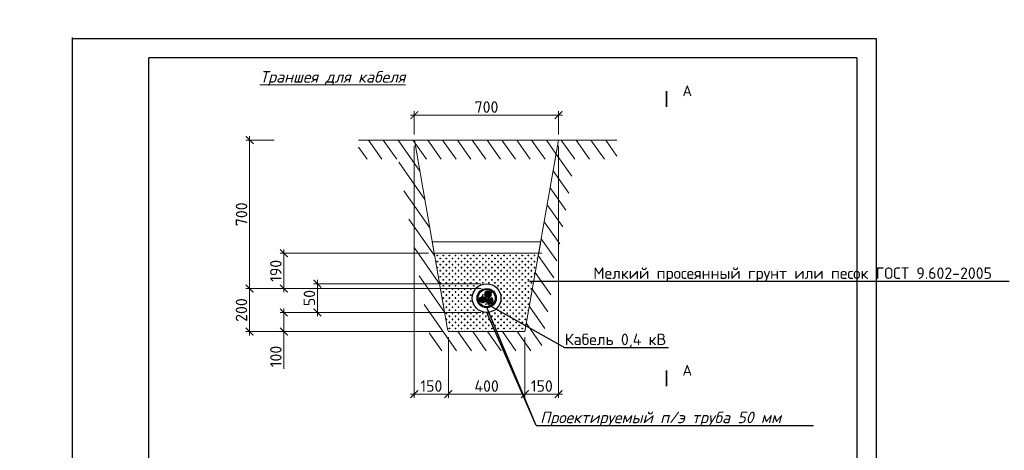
# Model space of a CAD drawing. Header units: millimetres. Extents: x -257011 to 237647566, y 2784933 to 6706507.
# Tile 85 of 256: x 11717449 to 11846092, y 2880577 to 2936792. Entities that reach past the tile are written whole.
import ezdxf
from ezdxf import colors
from ezdxf.entities.mleader import LeaderData, LeaderLine
from ezdxf.enums import TextEntityAlignment as Align
from ezdxf.lldxf.tags import DXFTag
from ezdxf.math import Vec2, Vec3

# ---------------------------------------------------------------- set-up
doc = ezdxf.new("R2010")
doc.units = ezdxf.units.MM
doc.header["$LTSCALE"] = 1000
doc.header["$PDMODE"] = 32
doc.header["$PDSIZE"] = 0.3
doc.layers.add('STR. Format', color=7, linetype='Continuous', lineweight=40)
doc.layers.add('text', color=1, linetype='Continuous', lineweight=13)
doc.layers.add('Связь_проект', color=106, linetype='Podpornay stenka')
doc.styles.add('GOST', font='gost.shx', dxfattribs={"oblique": 15})
doc.styles.add('iso', font='isocpeur.TTF')
doc.styles.get("Standard").update_dxf_attribs({"font": 'ARIALN.TTF'})
doc.styles.add('X_ISO', font='isocpeui.ttf')
doc.styles.add('ГОСТ 300', font='isocpeui.ttf', dxfattribs={"height": 300})
tags = doc.linetypes.add('HOT_WATER_SUPPLY', pattern='A,12.7,-5.08,["HW",Standard,S=2.54,R=0,X=-2.54,Y=-1.27],-5.08', length=22.86).pattern_tags.tags
tags[6] = DXFTag(74, 10)
doc.linetypes.add('Podpornay stenka', pattern='A,2,[1,a,S=0.2,R=0,X=0,Y=0],2', length=4)
doc.dimstyles.new('Двой зас-М20', dxfattribs={"dimscale": 0, "dimtxt": 300, "dimasz": 200, "dimexe": 100, "dimexo": 150, "dimgap": 60, "dimtad": 1, "dimdec": 0, "dimlfac": 0.2, "dimzin": 0, "dimdsep": 46, "dimtxsty": 'GOST', "dimblk": 'ARCHTICK', "dimcen": 50, "dimdle": 100, "dimadec": 0, "dimazin": 0, "dimtfac": 1, "dimtdec": 0, "dimtofl": 0, "dimtmove": 1, "dimatfit": 3, "dimldrblk": 'ARCHTICK', "dimfxl": 0, "dimtolj": 1, "dimtzin": 0, "dimlwd": 9, "dimlwe": 9, "dimarcsym": 0})
pattern_1 = [(125, (-8000246.43, 3580782.6), (-260.080774, -182.110519), [])]

# ---------------------------------------------------------------- blocks, each defined once
blk = doc.blocks.new('_ArchTick')
at = {"color": 0, "linetype": 'ByBlock', "const_width": 0.15}
blk.add_lwpolyline([(-0.5, -0.5), (0.5, 0.5)], dxfattribs=at)
blk = doc.blocks.new('*D2029')
at = {"color": 0, "lineweight": 9, "transparency": 16777216}
for p, q in [((-611, 10153), (-4490, 10153)), ((-4390, 10253), (-4390, 9132)), ((758, 9232), (-4490, 9232))]:
    blk.add_line(p, q, dxfattribs=at)
at = {"layer": 'Defpoints', "color": 0, "transparency": 16777216}
for p in [(-461, 10153), (-4390, 9232), (908, 9232)]:
    blk.add_point(p, dxfattribs=at)
at = {"color": 0, "lineweight": 9, "transparency": 16777216, "xscale": 200, "yscale": 200, "zscale": 200}
for p, rotation in [((-4390, 10153), 90), ((-4390, 9232), 270)]:
    blk.add_blockref('_ArchTick', p, dxfattribs=dict(at, rotation=rotation))
at = {"color": 0, "lineweight": 0, "transparency": 16777216, "insert": (-4600, 9692), "char_height": 300, "attachment_point": 5, "rotation": 90, "style": 'iso'}
blk.add_mtext('\\A1;190', dxfattribs=at)
blk = doc.blocks.new('*D2030')
at = {"color": 0, "lineweight": 9, "transparency": 16777216}
for p, q in [((758, 9357), (-3613, 9357)), ((-3513, 9457), (-3513, 8507)), ((758, 8607), (-3613, 8607))]:
    blk.add_line(p, q, dxfattribs=at)
at = {"layer": 'Defpoints', "color": 0, "transparency": 16777216}
for p in [(908, 9357), (-3513, 8607), (908, 8607)]:
    blk.add_point(p, dxfattribs=at)
at = {"color": 0, "lineweight": 9, "transparency": 16777216, "xscale": 200, "yscale": 200, "zscale": 200}
for p, rotation in [((-3513, 9357), 90), ((-3513, 8607), 270)]:
    blk.add_blockref('_ArchTick', p, dxfattribs=dict(at, rotation=rotation))
at = {"color": 0, "lineweight": 0, "transparency": 16777216, "insert": (-3723, 8982), "char_height": 300, "attachment_point": 5, "rotation": 90, "style": 'iso'}
blk.add_mtext('\\A1;50', dxfattribs=at)
blk = doc.blocks.new('*D2031')
at = {"color": 0, "lineweight": 9, "transparency": 16777216}
for p, q in [((758, 8607), (-4490, 8607)), ((-4390, 8707), (-4390, 8007)), ((-242, 8107), (-4490, 8107)), ((-4390, 7136), (-4390, 8107))]:
    blk.add_line(p, q, dxfattribs=at)
at = {"layer": 'Defpoints', "color": 0, "transparency": 16777216}
for p in [(908, 8607), (-4390, 8107), (-92, 8107)]:
    blk.add_point(p, dxfattribs=at)
at = {"color": 0, "lineweight": 9, "transparency": 16777216, "xscale": 200, "yscale": 200, "zscale": 200}
for p, rotation in [((-4390, 8607), 90), ((-4390, 8107), 270)]:
    blk.add_blockref('_ArchTick', p, dxfattribs=dict(at, rotation=rotation))
at = {"color": 0, "lineweight": 0, "transparency": 16777216, "insert": (-4600, 7456), "char_height": 300, "attachment_point": 5, "rotation": 90, "style": 'iso'}
blk.add_mtext('\\A1;100', dxfattribs=at)
blk = doc.blocks.new('*D2023')
at = {"color": 0, "lineweight": 9, "transparency": 16777216}
for p, q in [((-5285, 13207), (-5285, 9131)), ((-4640, 13107), (-5385, 13107)), ((764, 9231), (-5385, 9231))]:
    blk.add_line(p, q, dxfattribs=at)
at = {"layer": 'Defpoints', "color": 0, "transparency": 16777216}
for p in [(-4490, 13107), (-5285, 9231), (914, 9231)]:
    blk.add_point(p, dxfattribs=at)
at = {"color": 0, "lineweight": 9, "transparency": 16777216, "xscale": 200, "yscale": 200, "zscale": 200}
for p, rotation in [((-5285, 13107), 90), ((-5285, 9231), 270)]:
    blk.add_blockref('_ArchTick', p, dxfattribs=dict(at, rotation=rotation))
at = {"color": 0, "lineweight": 0, "transparency": 16777216, "insert": (-5497, 11169), "char_height": 300, "attachment_point": 5, "rotation": 90, "style": 'iso'}
blk.add_mtext('\\A1;700', dxfattribs=at)
blk = doc.blocks.new('*D2032')
at = {"color": 0, "lineweight": 9, "transparency": 16777216}
for p, q in [((-92, 7957), (-92, 6375)), ((1908, 7957), (1908, 6375)), ((2008, 6475), (-192, 6475))]:
    blk.add_line(p, q, dxfattribs=at)
at = {"layer": 'Defpoints', "color": 0, "transparency": 16777216}
for p in [(-92, 8107), (1908, 8107), (-92, 6475)]:
    blk.add_point(p, dxfattribs=at)
at = {"color": 0, "lineweight": 9, "transparency": 16777216, "xscale": 200, "yscale": 200, "zscale": 200, "rotation": 180}
blk.add_blockref('_ArchTick', (-92, 6475), dxfattribs=at)
at = {"color": 0, "lineweight": 9, "transparency": 16777216, "xscale": 200, "yscale": 200, "zscale": 200}
blk.add_blockref('_ArchTick', (1908, 6475), dxfattribs=at)
at = {"color": 0, "lineweight": 0, "transparency": 16777216, "insert": (908, 6685), "char_height": 300, "attachment_point": 5, "style": 'iso'}
blk.add_mtext('\\A1;400', dxfattribs=at)
blk = doc.blocks.new('*D2033')
at = {"color": 0, "lineweight": 9, "transparency": 16777216}
for p, q in [((2789, 12957), (2789, 6375)), ((1908, 7957), (1908, 6375)), ((1808, 6475), (2889, 6475))]:
    blk.add_line(p, q, dxfattribs=at)
at = {"layer": 'Defpoints', "color": 0, "transparency": 16777216}
for p in [(2789, 13107), (1908, 8107), (2789, 6475)]:
    blk.add_point(p, dxfattribs=at)
at = {"color": 0, "lineweight": 9, "transparency": 16777216, "xscale": 200, "yscale": 200, "zscale": 200, "rotation": 180}
blk.add_blockref('_ArchTick', (1908, 6475), dxfattribs=at)
at = {"color": 0, "lineweight": 9, "transparency": 16777216, "xscale": 200, "yscale": 200, "zscale": 200}
blk.add_blockref('_ArchTick', (2789, 6475), dxfattribs=at)
at = {"color": 0, "lineweight": 0, "transparency": 16777216, "insert": (2349, 6685), "char_height": 300, "attachment_point": 5, "style": 'iso'}
blk.add_mtext('\\A1;150', dxfattribs=at)
blk = doc.blocks.new('*D2034')
at = {"color": 0, "lineweight": 9, "transparency": 16777216}
for p, q in [((-982, 12957), (-982, 6375)), ((-92, 7957), (-92, 6375)), ((8, 6475), (-1082, 6475))]:
    blk.add_line(p, q, dxfattribs=at)
at = {"layer": 'Defpoints', "color": 0, "transparency": 16777216}
for p in [(-982, 13107), (-92, 8107), (-982, 6475)]:
    blk.add_point(p, dxfattribs=at)
at = {"color": 0, "lineweight": 9, "transparency": 16777216, "xscale": 200, "yscale": 200, "zscale": 200, "rotation": 180}
blk.add_blockref('_ArchTick', (-982, 6475), dxfattribs=at)
at = {"color": 0, "lineweight": 9, "transparency": 16777216, "xscale": 200, "yscale": 200, "zscale": 200}
blk.add_blockref('_ArchTick', (-92, 6475), dxfattribs=at)
at = {"color": 0, "lineweight": 0, "transparency": 16777216, "insert": (-537, 6685), "char_height": 300, "attachment_point": 5, "style": 'iso'}
blk.add_mtext('\\A1;150', dxfattribs=at)
blk = doc.blocks.new('*D2024')
at = {"color": 0, "lineweight": 9, "transparency": 16777216}
for p, q in [((-1082, 13758), (2889, 13758)), ((-982, 13257), (-982, 13858)), ((2789, 13257), (2789, 13858))]:
    blk.add_line(p, q, dxfattribs=at)
at = {"layer": 'Defpoints', "color": 0, "transparency": 16777216}
for p in [(2789, 13758), (-982, 13107), (2789, 13107)]:
    blk.add_point(p, dxfattribs=at)
at = {"color": 0, "lineweight": 9, "transparency": 16777216, "xscale": 200, "yscale": 200, "zscale": 200, "rotation": 180}
blk.add_blockref('_ArchTick', (-982, 13758), dxfattribs=at)
at = {"color": 0, "lineweight": 9, "transparency": 16777216, "xscale": 200, "yscale": 200, "zscale": 200}
blk.add_blockref('_ArchTick', (2789, 13758), dxfattribs=at)
at = {"color": 0, "lineweight": 0, "transparency": 16777216, "insert": (904, 13970), "char_height": 300, "attachment_point": 5, "style": 'iso'}
blk.add_mtext('\\A1;700', dxfattribs=at)
blk = doc.blocks.new('*D2021')
at = {"color": 0, "lineweight": 9, "transparency": 16777216}
for p, q in [((-5289, 9331), (-5289, 8007)), ((-2894, 9231), (-5389, 9231)), ((-2894, 8107), (-5389, 8107))]:
    blk.add_line(p, q, dxfattribs=at)
at = {"layer": 'Defpoints', "color": 0, "transparency": 16777216}
for p in [(-2744, 9231), (-5289, 8107), (-2744, 8107)]:
    blk.add_point(p, dxfattribs=at)
at = {"color": 0, "lineweight": 9, "transparency": 16777216, "xscale": 200, "yscale": 200, "zscale": 200}
for p, rotation in [((-5289, 9231), 90), ((-5289, 8107), 270)]:
    blk.add_blockref('_ArchTick', p, dxfattribs=dict(at, rotation=rotation))
at = {"color": 0, "lineweight": 0, "transparency": 16777216, "insert": (-5499, 8669), "char_height": 300, "attachment_point": 5, "rotation": 90, "style": 'iso'}
blk.add_mtext('\\A1;200', dxfattribs=at)
blk = doc.blocks.new('папап')
at = {"lineweight": 0}
h = blk.add_hatch(dxfattribs=at)
h.set_pattern_fill('ANSI31', color=14, scale=100, angle=80)
h.set_pattern_definition(pattern_1)
h.paths.add_polyline_path([(-2437.1, 13106.5), (-981.7, 13106.5), (-92.1, 8106.5), (1907.9, 8106.5), (2789.5, 13106.5), (4313.5, 13106.5), (4313.5, 12606.5), (3209, 12606.5), (2327.4, 7606.5), (-511, 7606.5), (-1400.6, 12606.5), (-2437.1, 12606.5)])
h = blk.add_hatch(dxfattribs=at)
h.set_pattern_fill('ANSI31', color=14, scale=100, angle=80)
h.set_pattern_definition(pattern_1)
h.paths.add_polyline_path([(2789.5, 13106.5), (-981.7, 13106.5), (-893.6, 12606.5), (2701.3, 12606.5)])
h = blk.add_hatch(dxfattribs=at)
h.set_pattern_fill('CROSS', color=256, scale=12.5)
h.set_pattern_definition([(0, (-8000246.43, 3580782.6), (79.375, 79.375), [39.6875, -119.0625]), (90, (-8000226.59, 3580762.76), (-79.375, 79.375), [39.6875, -119.0625])])
h.paths.add_polyline_path([(2268.6, 10152.6), (-460.9, 10152.6), (-111.4, 8170.8), (-92.1, 8106.5), (1907.9, 8106.5)])
edge = h.paths.add_edge_path(flags=16)
edge.add_arc((907.9, 8981.5), 375, 0, 360)
edge = h.paths.add_edge_path(flags=16)
edge.add_arc((907.9, 8981.5), 250, 0, 360)
edge = h.paths.add_edge_path(flags=0)
edge.add_arc((1049.5, 8981.5), 83.3, -180, 0, ccw=False)
edge.add_arc((1049.5, 8981.5), 83.3, 0, 180, ccw=False)
edge.add_arc((907.9, 8981.5), 225, 0, 90)
edge.add_arc((907.9, 9123.2), 83.3, 0, 90, ccw=False)
edge.add_arc((907.9, 9123.2), 83.3, -180, 0, ccw=False)
edge.add_arc((907.9, 9123.2), 83.3, 90, 180, ccw=False)
edge.add_arc((907.9, 8981.5), 225, 90, 180)
edge.add_arc((766.2, 8981.5), 83.3, 0, 180, ccw=False)
edge.add_arc((766.2, 8981.5), 83.3, -180, 0, ccw=False)
edge.add_arc((907.9, 8981.5), 225, 180, 270)
edge.add_arc((907.9, 8839.9), 83.3, 180, 270, ccw=False)
edge.add_arc((907.9, 8839.9), 83.3, 0, 180, ccw=False)
edge.add_arc((907.9, 8839.9), 83.3, -90, 0, ccw=False)
edge.add_arc((907.9, 8981.5), 225, 270, 360)
h = blk.add_hatch(color=5, dxfattribs=at)
h.dxf.hatch_style = 1
edge = h.paths.add_edge_path(flags=17)
edge.add_arc((907.9, 8981.5), 225, 0, 360)
edge = h.paths.add_edge_path()
edge.add_arc((907.9, 8981.5), 250, 0, 360)
for p, q in [((-981.7, 13106.5), (-111.4, 8170.8)), ((2789.5, 13106.5), (1907.9, 8106.5)), ((1907.9, 8106.5), (-92.1, 8106.5))]:
    blk.add_line(p, q, dxfattribs=at)
at = {"color": 31, "linetype": 'Continuous', "lineweight": 30}
for p, q in [((719.1, 8934.2), (809.2, 9024.3)), ((720.5, 8958.1), (785.4, 9022.9)), ((722.9, 8915.5), (827.9, 9020.5)), ((729.8, 8900), (843.5, 9013.7)), ((860.8, 9075.9), (950.9, 9166)), ((862.2, 9099.7), (927, 9164.6)), ((864.6, 9057.2), (969.6, 9162.2)), ((871.5, 9041.6), (985.1, 9155.3)), ((880.8, 9028.5), (998.3, 9146)), ((892.2, 9017.5), (1009.3, 9134.6)), ((905.9, 9008.7), (1018, 9120.9)), ((922.1, 9002.5), (1024.3, 9104.7)), ((941.7, 8999.6), (1027.1, 9085.1)), ((967.6, 9003.1), (1023.7, 9059.2)), ((739.1, 8886.8), (856.6, 9004.4)), ((750.6, 8875.9), (867.6, 8992.9)), ((764.3, 8867.1), (876.4, 8979.2)), ((780.5, 8860.8), (882.6, 8963)), ((800.1, 8858), (885.5, 8943.4)), ((825.9, 8861.4), (882, 8917.5)), ((902.7, 8911.9), (978.9, 8988.1)), ((903.7, 8890.4), (1000.3, 8987.1)), ((908.8, 8873.1), (1017.7, 8982)), ((911.7, 8943.4), (947.4, 8979)), ((916.6, 8858.5), (1032.3, 8974.2)), ((926.7, 8846.2), (1044.6, 8964)), ((939, 8836), (1054.7, 8951.7)), ((953.6, 8828.1), (1062.6, 8937.1)), ((971, 8823), (1067.7, 8919.8)), ((992.4, 8822), (1068.8, 8898.4)), ((1016.7, 8827.7), (1063.1, 8874))]:
    blk.add_line(p, q, dxfattribs=at)
at = {"color": 1, "elevation": 0}
for points in [[(5606.6, 14390.1, 42, 42, 0), (5606.6, 13970.1, 42, 42, 0), (5606.6, 14110.1, 0, 56, 0), (5886.6, 14110.1, 0, 0, 0), (6306.6, 14110.1, 0, 0, 0)], [(5606.6, 7093.9, 42, 42, 0), (5606.6, 6673.9, 42, 42, 0), (5606.6, 6813.9, 0, 56, 0), (5886.6, 6813.9, 0, 0, 0), (6306.6, 6813.9, 0, 0, 0)]]:
    blk.add_lwpolyline(points, format="xyseb", dxfattribs=at)
at = {"lineweight": 0}
for points in [[(4313.5, 13106.5), (-2437.1, 13106.5)], [(2348.7, 10152.6), (-460.9, 10152.6)], [(1907.9, 8106.5), (-92.1, 8106.5), (-111.4, 8170.8)]]:
    blk.add_lwpolyline(points, dxfattribs=at)
blk.add_lwpolyline([(2321.8, 10454.3), (2268.6, 10152.6), (-460.9, 10152.6), (-513.8, 10452.7)], close=True, dxfattribs=at)
at = {"lineweight": 30}
blk.add_circle((907.9, 8981.5), 375, dxfattribs=at)
at = {"color": 5, "lineweight": 30}
for radius in [250, 225]:
    blk.add_circle((907.9, 8981.5), radius, dxfattribs=at)
at = {"color": 31, "lineweight": 30}
for centre in [(802.2, 8941.3), (943.8, 9083), (985.7, 8905)]:
    blk.add_circle(centre, 83.3, dxfattribs=at)
at = {"layer": 'Связь_проект', "color": 0, "linetype": 'Continuous', "lineweight": 25}
blk.add_line((2204.1, 5651.8), (9453, 5651.8), dxfattribs=at)
for points in [[(2204.1, 5651.8), (908.9, 8731.5)], [(2204.1, 5651.8), (908.9, 8606.5)]]:
    blk.add_lwpolyline(points, dxfattribs=at)
at = {"color": 1, "style": 'iso'}
for p in [(6276.1, 14254.1, 0), (6276.1, 6957.9, 0)]:
    blk.add_text('А', height=280, dxfattribs=at).set_placement(p, align=Align.RIGHT)
at = {"color": 0, "lineweight": 25, "insert": (2303.4, 5823.9), "char_height": 300, "width": 7335.06, "attachment_point": 4}
blk.add_mtext('{\\fISOCPEUR|b0|i1|c204|p34;\\C7;Проектируемый п/э труба 50 мм }', dxfattribs=at)
at = {"lineweight": 0}
for base, p1, p2, text, picture, middle in [((2789.5, 13757.8), (-981.7, 13106.5), (2789.5, 13106.5), '700', '*D2024', (903.9, 13969.8)), ((-981.7, 6474.8), (-92.1, 8106.5), (-981.7, 13106.5), '150', '*D2034', (-536.9, 6684.8)), ((2789.5, 6474.8), (1907.9, 8106.5), (2789.5, 13106.5), '150', '*D2033', (2348.7, 6684.8))]:
    dim = blk.add_linear_dim(base=base, p1=p1, p2=p2, text=text, dimstyle='Двой зас-М20', override={"dimscale": 1, "dimtxsty": 'iso'}, dxfattribs=at)
    dim.commit()
    dim.dimension.update_dxf_attribs({"geometry": picture, "text_midpoint": middle})
for base, p1, p2, text, picture, middle in [((-5285, 9231.5), (-4490, 13106.5), (913.7, 9231.5), '700', '*D2023', (-5496.9, 11169)), ((-4390, 9231.5), (-460.9, 10152.6), (907.9, 9231.5), '190', '*D2029', (-4600, 9692.1)), ((-5288.7, 8106.5), (-2744.5, 9231.5), (-2744.5, 8106.5), '200', '*D2021', (-5498.7, 8669)), ((-3513.3, 8606.5), (907.9, 9356.5), (907.9, 8606.5), '50', '*D2030', (-3723.3, 8981.5))]:
    dim = blk.add_linear_dim(base=base, p1=p1, p2=p2, angle=90, text=text, dimstyle='Двой зас-М20', override={"dimscale": 1, "dimtxsty": 'iso'}, dxfattribs=at)
    dim.commit()
    dim.dimension.update_dxf_attribs({"geometry": picture, "text_midpoint": middle})
dim = blk.add_linear_dim(base=(-4390, 8106.5), p1=(907.9, 8606.5), p2=(-92.1, 8106.5), angle=90, text='100', dimstyle='Двой зас-М20', override={"dimscale": 1, "dimtxsty": 'iso'}, dxfattribs=at)
dim.commit()
dim.dimension.update_dxf_attribs({"geometry": '*D2031', "text_midpoint": (-4340.4, 7456.2), "dimtype": 128})
dim = blk.add_linear_dim(base=(-92.1, 6474.8), p1=(1907.9, 8106.5), p2=(-92.1, 8106.5), dimstyle='Двой зас-М20', override={"dimscale": 1, "dimtxsty": 'iso'}, dxfattribs=at)
dim.commit()
dim.dimension.update_dxf_attribs({"geometry": '*D2032', "text_midpoint": (907.9, 6684.8)})
ml = blk.add_multileader_mtext('Standard', dxfattribs=at)
ml.set_content('Мелкий просеянный грунт или песок ГОСТ 9.602-2005', color=256, style='iso')
ml.set_leader_properties()
ml.build(insert=Vec2(0, 0))
ml.multileader.update_dxf_attribs({"text_left_attachment_type": 6, "text_right_attachment_type": 6, "arrow_head_size": 100})
ctx = ml.context
ctx.base_point, ctx.char_height, ctx.arrow_head_size, ctx.plane_origin = Vec3(3692.5, 9422.1), 300, 100, Vec3(1942.3, 9422.1)
ctx.left_attachment, ctx.right_attachment = 6, 6
notes = []
notes.append((ctx, [(0, (1, 1, 0), (3684.5, 9422.1), (1, 0), 8, [(0, [(1942.3, 9422.1)], 0, [])])]))
ctx.mtext.insert, ctx.mtext.width, ctx.mtext.flow_direction = Vec3(3694.5, 9782.1), 4449.683, 5
ml = blk.add_multileader_mtext('Standard', dxfattribs=at)
ml.set_content('Кабель 0,4 кВ', color=256, style='iso')
ml.set_leader_properties()
ml.build(insert=Vec2(0, 0))
ml.multileader.update_dxf_attribs({"text_left_attachment_type": 6, "text_right_attachment_type": 6, "arrow_head_size": 100})
ctx = ml.context
ctx.base_point, ctx.char_height, ctx.arrow_head_size, ctx.plane_origin = Vec3(2948.5, 7692.4), 300, 100, Vec3(903.2, 8834.3)
ctx.left_attachment, ctx.right_attachment = 6, 6
notes.append((ctx, [(0, (1, 1, 0), (2940.5, 7692.4), (1, 0), 8, [(0, [(903.2, 8834.3)], 0, [])])]))
ctx.mtext.insert, ctx.mtext.width, ctx.mtext.flow_direction = Vec3(2950.5, 8052.4), 3588.148, 5
for ctx, leaders in notes:
    for number, flags, end, landing, length, lines in leaders:
        leader = LeaderData()
        leader.index, (leader.has_last_leader_line, leader.has_dogleg_vector, leader.attachment_direction) = number, flags
        leader.last_leader_point, leader.dogleg_vector, leader.dogleg_length = Vec3(end), Vec3(landing), length
        for number, points, colour, breaks in lines:
            line = LeaderLine()
            line.index, line.vertices, line.color, line.breaks = number, Vec3.list(points), colors.encode_raw_color(colour), breaks
            leader.lines.append(line)
        ctx.leaders.append(leader)

msp = doc.modelspace()

# ---------------------------------------------------------------- linework, layer by layer
at = {"color": 0, "linetype": 'ByBlock', "lineweight": 25}
for p, q in [((11724342.964, 2785977.908, -4), (11724342.964, 2934477.908, -4)), ((11724342.964, 2934316.9, -4), (11829342.964, 2934316.9, -4)), ((11829342.964, 2934316.9, -4), (11829342.964, 2785816.9, -4))]:
    msp.add_line(p, q, dxfattribs=at)
at = {"layer": 'STR. Format', "color": 0, "linetype": 'ByBlock', "lineweight": 30, "ltscale": 30}
for p, q in [((11734342.964, 2788316.9, -4), (11734342.964, 2931816.9, -4)), ((11826842.964, 2931816.9, -4), (11826842.964, 2788316.9, -4))]:
    msp.add_line(p, q, dxfattribs=at)

# ---------------------------------------------------------------- block references
at = {"xscale": 4.99999998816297, "yscale": 4.99999998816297, "zscale": 4.99999998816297}
msp.add_blockref('папап', (11773918.721, 2855539.823, -4), dxfattribs=at)

# ---------------------------------------------------------------- texts
at = {"color": 7, "ltscale": 30, "insert": (10049091.702, 2929588.156, -75415.319), "char_height": 1784.436705, "width": 106220.7207, "attachment_point": 1, "style": 'X_ISO'}
msp.add_mtext('                               ПОЯСНИТЕЛЬНАЯ ЗАПИСКА\\P\\pi4401.50942;    Проект энергоснабжения {\\C256; Samarqand viloyati Toyloq tumani "Хоnсhоrbоg\'" МFY dagi 11-son maktabni rekonstruksiya qilish. (360 o\'quvchi o\'rinli qo\'shimcha bino qurish).\\P\\pi0;}выполнен на основании ТУ САМ ПТЭС за №18238252188 от  01.07.2026 г.       \\P    Установленная мощность Ру=93,4 кВт.\\P    Расчетная мощность Рр=84 кВт.    \\P    По надежности энергоснабжение объект относятся к потребителям II категории.\\P    {\\C256;Точкой подключения основного источника электроснабжения принять ближайшую существующую в./в опору ВЛ-10 кВ фид. "\\C0;233\\C256;", на которой необходимо установить ПМ-10, ВЛ-10 кВ выполнено кабелем АПвПу-3(1х70) мм2 длиной 60 м в траншее в земле до проектного ТП.}\\P    Предусмотрена установка ТП-ГКТП с ТМ-100кВА.\\P    От ТП предусмотрена прокладка кабеля {\\C0;АВВГ} разного сечения в траншее в земле  до щитов объекта.  \\P    {\\C256;\\c0;Для резервного энергоснабжения теплонососа предусмотрена установка ДЭС мощностью 10 кВт. \\P\\C256;   } Наружное освещение территории объекта выполнено LED светильниками на установленными на металлических опорах. Управление наружным освещением предусмотрено комплектно.\\P    Кабели прокладываются в траншее на глубину 0,7 м от планировочной отметки земли в слое песка по 10см в каждую сторону. Все пересечения и сближении кабельных линий с подземными инженерными коммуникациями выполнить согласно норм и в местах пересечения кабель проложить в а/цементных трубах Д=100мм.                                         \\P    Учет электроэнергии предусмотрен электронным активно-реактивным счетчикам ЕХ-518 прямого включения с системой АИИСКУЭ на н./в. щите  проектного ТП, установленного в отдельном запирающемся  шкафу. \\P     Проектом предусмотрен контур заземления проектной  трансформаторной подстанции, всех щитов, ГРЩ и ДЭС. Сопротивление  растеканию тока не должно превышать 4 ома для ТП, всех  щитов, ГРЩ,  ДЭС.\\P  При производстве электромонтажных работ выполнять требования ПУЭ и ПТБ.', dxfattribs=at)
at = {"lineweight": 5, "insert": (11748827.968, 2930077.456, -4), "char_height": 1500, "width": 22399.32235, "attachment_point": 1, "style": 'ГОСТ 300'}
msp.add_mtext('{\\fISOCPEUR|b1|i1|c204|p34;\\L\\C0;Траншея для кабеля}', dxfattribs=at)
at = {"color": 7, "lineweight": 30, "char_height": 939.4258, "attachment_point": 1}
for s, insert, width in [('\\pi2351.83787;{\\fTimes New Roman|b0|i0|c204|p18;\\C256;Qurilish         \\P\\pi2708.16847;  hajmi\\P\\pi3422.97631;   m³}', (10454675.044, 2905395.586), 8914.89017), ('\\pi2351.83787;{\\fTimes New Roman|b0|i0|c204|p18;\\C256;Qurilish         \\P\\pi2708.16847;  hajmi\\P\\pi3422.97631;   m³}', (10769144.741, 2905395.586), 8914.89017), ('\\pi548.6967;{\\fTimes New Roman|b0|i0|c204|p18;\\C256;Umumiy\\P\\pi602.54266;maydoni \\P\\pi2155.2706;m2}', (10449256.507, 2903419.396), 6013.9701), ('\\pi548.6967;{\\fTimes New Roman|b0|i0|c204|p18;\\C256;Umumiy\\P\\pi602.54266;maydoni \\P\\pi2155.2706;m2}', (10763726.204, 2903419.396), 6013.9701)]:
    msp.add_mtext(s, dxfattribs=dict(at, insert=insert, width=width))
at = {"layer": 'text', "color": 7, "linetype": 'HOT_WATER_SUPPLY', "lineweight": 40, "ltscale": 500, "insert": (9988811.88, 2926147.228), "char_height": 1500, "width": 43130.04732, "attachment_point": 1, "style": 'iso'}
msp.add_mtext('\\pi10546;Ведомость рабочих черчежей', dxfattribs=at)

# ---------------------------------------------------------------- next in the draw order: leaders
at = {"ltscale": 250}
ml = msp.add_multileader_mtext('Standard', dxfattribs=at)
ml.set_content('АВВГ-(4x35) мм2 L=96 на Теплоносос\\Pв ПВХ тр.в траншее в земле. от {\\C0;ТП}', color=256, style='X_ISO')
ml.set_leader_properties()
ml.build(insert=Vec2(0, 0))
ml.multileader.update_dxf_attribs({"text_left_attachment_type": 6, "text_right_attachment_type": 6, "dogleg_length": 0.002, "arrow_head_size": 470.717, "scale": 500})
ctx = ml.context
ctx.base_point, ctx.scale, ctx.char_height, ctx.arrow_head_size, ctx.landing_gap_size, ctx.plane_origin, ctx.plane_x_axis, ctx.plane_y_axis = Vec3(10608578.136, 2963984.565), 500, 784.52892, 470.717, 0, Vec3(10593163.695, 2941475.424), Vec3(0.9999426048, 0.0107138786), Vec3(-0.0107138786, 0.9999426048)
ctx.left_attachment, ctx.right_attachment, ctx.text_align_type = 6, 6, 1
notes = []
notes.append((ctx, [(1, (1, 1, 0), (10608577.509, 2963984.558), (0.9999426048, 0.0107138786), 0.628, [(1, [(10603694.136, 2953153.697)], 0, [])])]))
ctx.mtext.insert, ctx.mtext.text_direction, ctx.mtext.rotation, ctx.mtext.width, ctx.mtext.alignment, ctx.mtext.flow_direction = Vec3(10618177.731, 2965107.365), Vec3(0.9999426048, 0.0107138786), 0.0107140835, 19312.2629, 2, 5
ctx.mtext.has_bg_fill, ctx.mtext.bg_color, ctx.mtext.bg_scale_factor, ctx.mtext.bg_transparency, ctx.mtext.use_window_bg_color = 1, -1023410172, 1.1, 0, 0
for ctx, leaders in notes:
    for number, flags, end, landing, length, lines in leaders:
        leader = LeaderData()
        leader.index, (leader.has_last_leader_line, leader.has_dogleg_vector, leader.attachment_direction) = number, flags
        leader.last_leader_point, leader.dogleg_vector, leader.dogleg_length = Vec3(end), Vec3(landing), length
        for number, points, colour, breaks in lines:
            line = LeaderLine()
            line.index, line.vertices, line.color, line.breaks = number, Vec3.list(points), colors.encode_raw_color(colour), breaks
            leader.lines.append(line)
        ctx.leaders.append(leader)

# ---------------------------------------------------------------- next in the draw order: linework, layer by layer
at = {"layer": 'STR. Format', "color": 0, "linetype": 'ByBlock', "lineweight": 30, "ltscale": 30}
msp.add_line((11826842.964, 2931816.9, -4), (11734342.964, 2931816.9, -4), dxfattribs=at)

doc.saveas('drawing.dxf')
